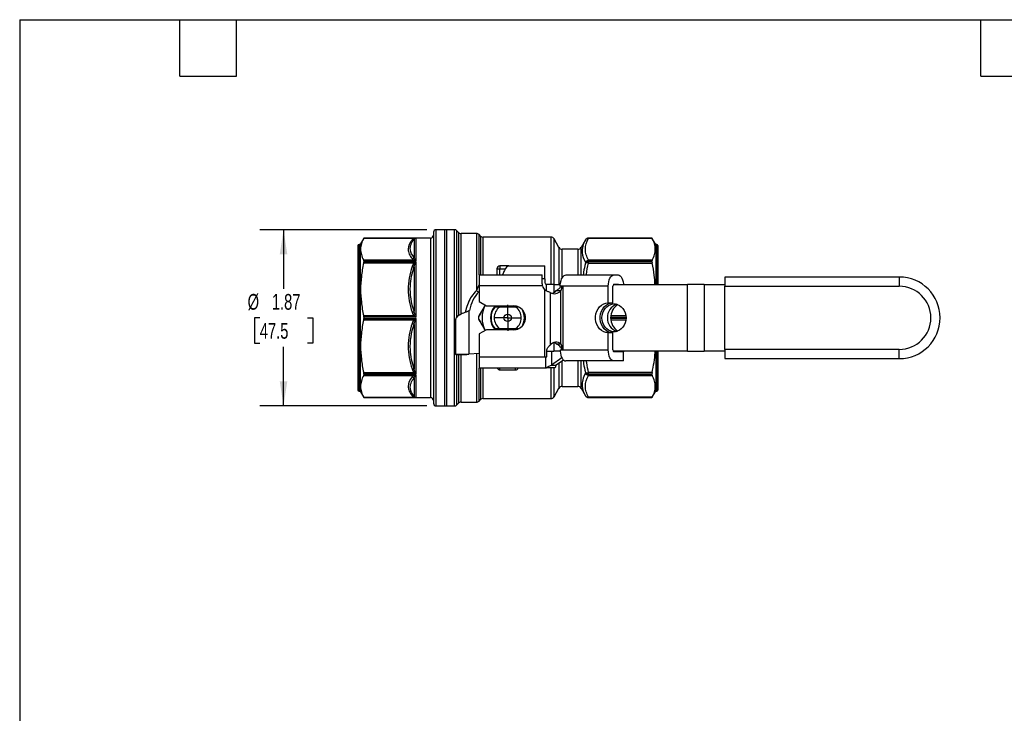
# Model space of a CAD drawing. Header units: inches. Extents: x 0.5 to 21.5, y 0.5 to 16.5.
# Tile 6 of 11: x 0.5 to 10.9, y 9.1 to 16.5. Entities that reach past the tile are written whole.
import ezdxf

# ---------------------------------------------------------------- set-up
doc = ezdxf.new("R2010")
doc.units = ezdxf.units.IN
doc.header["$LTSCALE"] = 2
doc.header["$MEASUREMENT"] = 0
doc.linetypes.add('SLD-Center', pattern=[0.75, 0.6, -0.05, 0.05, -0.05])
doc.linetypes.add('SLD-Solid', pattern=[0])
doc.layers.add('CENTER', color=40, linetype='SLD-Center')
doc.layers.add('DIMENSIONS', color=140, linetype='SLD-Solid', lineweight=25)
doc.layers.add('TEXT', color=140, linetype='SLD-Solid', lineweight=25)
doc.styles.add('SLDTEXTSTYLE0', font='TXT', dxfattribs={"width": 0.7})
doc.dimstyles.new('SLDDIMSTYLE0', dxfattribs={"dimtxt": 0.169922, "dimasz": 0.26, "dimexe": 0, "dimexo": 0.0625, "dimgap": 0.04248, "dimtad": 0, "dimtih": 1, "dimtoh": 1, "dimrnd": 1e-09, "dimzin": 12, "dimdsep": 46, "dimtxsty": 'SLDTEXTSTYLE0', "dimsah": 1, "dimcen": 0.09, "dimadec": 0, "dimazin": 3, "dimtfac": 1, "dimtofl": 0, "dimtmove": 0, "dimatfit": 3, "dimfxl": 0, "dimfrac": 2, "dimtolj": 1, "dimtzin": 12, "dimarcsym": 0})

# ---------------------------------------------------------------- blocks, each defined once
blk = doc.blocks.new('_D_7')
at = {"layer": 'DIMENSIONS'}
for p, q in [((4.82, 14.271), (3.05, 14.271)), ((3.3, 14.271), (3.3, 13.644)), ((3.048, 13.336), (2.991, 13.336)), ((2.991, 13.336), (2.991, 13.066)), ((3.553, 13.336), (3.61, 13.336)), ((3.61, 13.336), (3.61, 13.066)), ((2.991, 13.066), (3.048, 13.066)), ((3.61, 13.066), (3.553, 13.066)), ((3.3, 12.401), (3.3, 13.028)), ((4.82, 12.401), (3.05, 12.401))]:
    blk.add_line(p, q, dxfattribs=at)
for points in [[(3.3, 14.271), (3.26, 14.011), (3.34, 14.011)], [(3.3, 12.401), (3.34, 12.661), (3.26, 12.661)]]:
    blk.add_solid(points, dxfattribs=at)
at = {"layer": 'DIMENSIONS', "char_height": 0.1667, "attachment_point": 1, "style": 'SLDTEXTSTYLE0'}
for s, insert in [('%%c', (2.919, 13.589)), ('1.87', (3.176, 13.589)), ('47.5', (3.048, 13.281))]:
    blk.add_mtext(s, dxfattribs=dict(at, insert=insert))
blk = doc.blocks.new('SW_CENTERMARKSYMBOL_1')
at = {"layer": 'CENTER', "color": 0}
for p, q in [((0, 0.1), (0, 0.139)), ((-0.1, 0), (-0.139, 0)), ((0, 0), (-0.1, 0)), ((0, 0), (0, 0.1)), ((0, 0), (0, -0.1)), ((0, 0), (0.1, 0)), ((0.1, 0), (0.139, 0)), ((0, -0.1), (0, -0.139))]:
    blk.add_line(p, q, dxfattribs=at)

msp = doc.modelspace()

# ---------------------------------------------------------------- linework, layer by layer
for p, q in [((4.892, 14.244), (4.892, 12.429)), ((5.028, 14.271), (4.92, 14.271)), ((4.92, 12.401), (4.92, 14.271)), ((5.112, 14.271), (5.01, 14.271)), ((5.01, 14.271), (5.01, 13.336)), ((5.028, 14.271), (5.028, 13.694)), ((5.112, 14.271), (5.112, 12.401)), ((5.156, 14.243), (5.14, 14.26)), ((5.14, 13.345), (5.14, 14.26)), ((5.156, 14.243), (5.156, 13.426)), ((5.348, 14.232), (5.184, 14.232)), ((5.184, 13.425), (5.184, 14.232)), ((5.348, 14.232), (5.348, 13.626)), ((5.392, 14.204), (5.376, 14.22)), ((5.376, 13.793), (5.376, 14.22)), ((4.112, 14.114), (4.101, 14.114)), ((4.101, 14.114), (4.101, 12.559)), ((4.152, 14.183), (4.112, 14.114)), ((4.112, 14.114), (4.112, 12.559)), ((4.151, 14.18), (4.685, 14.18)), ((4.86, 14.183), (4.152, 14.183)), ((4.152, 14.183), (4.708, 14.183)), ((4.152, 14.183), (4.152, 14.183)), ((4.686, 14.17), (4.686, 13.976)), ((4.708, 13.94), (4.708, 14.183)), ((4.86, 14.183), (4.86, 12.49)), ((5.392, 14.204), (5.392, 13.793)), ((6.137, 14.192), (5.42, 14.192)), ((5.42, 13.793), (5.42, 14.192)), ((6.137, 14.192), (6.137, 13.69)), ((6.222, 14.084), (6.171, 14.173)), ((6.171, 13.69), (6.171, 14.173)), ((6.504, 14.163), (6.458, 14.084)), ((6.504, 14.163), (6.504, 14.163)), ((7.21, 14.183), (6.538, 14.183)), ((6.538, 14.18), (6.538, 14.183)), ((7.21, 14.183), (6.538, 14.183)), ((6.538, 14.183), (6.538, 14.183)), ((6.538, 14.18), (7.212, 14.18)), ((7.25, 14.114), (7.21, 14.183)), ((7.21, 14.183), (7.21, 14.183)), ((7.262, 14.114), (7.25, 14.114)), ((7.25, 14.114), (7.25, 13.69)), ((7.262, 14.114), (7.262, 13.69)), ((4.089, 14.102), (4.089, 12.57)), ((6.222, 14.084), (6.222, 13.69)), ((6.424, 14.064), (6.256, 14.064)), ((6.256, 13.762), (6.256, 14.064)), ((6.424, 14.064), (6.424, 13.791)), ((6.458, 13.791), (6.458, 14.084)), ((7.274, 14.102), (7.274, 13.69)), ((4.685, 13.947), (4.151, 13.947)), ((4.151, 13.919), (4.685, 13.919)), ((4.152, 13.94), (4.152, 13.929)), ((4.708, 13.94), (4.152, 13.94)), ((4.152, 13.929), (4.708, 13.929)), ((4.708, 13.344), (4.708, 13.929)), ((6.504, 13.925), (6.504, 13.916)), ((6.538, 13.939), (6.538, 13.948)), ((7.212, 13.948), (6.538, 13.948)), ((6.538, 13.93), (6.538, 13.939)), ((6.538, 13.939), (7.21, 13.939)), ((6.538, 13.917), (6.538, 13.93)), ((7.21, 13.93), (6.538, 13.93)), ((6.538, 13.917), (7.212, 13.917)), ((7.21, 13.93), (7.21, 13.939)), ((4.686, 13.876), (4.686, 13.406)), ((5.565, 13.856), (5.565, 13.793)), ((5.565, 13.856), (5.597, 13.856)), ((5.597, 13.887), (5.597, 13.856)), ((5.692, 13.887), (5.597, 13.887)), ((5.597, 13.793), (5.597, 13.856)), ((5.597, 13.856), (5.655, 13.856)), ((5.692, 13.887), (6.073, 13.887)), ((6.073, 13.749), (6.073, 13.887)), ((5.028, 13.694), (5.028, 12.401)), ((5.375, 13.793), (6.045, 13.793)), ((5.375, 13.793), (5.375, 13.674)), ((6.045, 13.728), (6.045, 13.793)), ((6.073, 13.749), (6.045, 13.749)), ((6.073, 13.749), (6.073, 13.71)), ((6.09, 13.621), (6.09, 13.691)), ((6.169, 13.69), (6.092, 13.69)), ((6.169, 13.69), (6.235, 13.69)), ((6.169, 13.69), (6.169, 13.603)), ((6.295, 13.791), (6.806, 13.791)), ((6.798, 13.69), (7.587, 13.69)), ((6.806, 13.791), (6.85, 13.791)), ((6.806, 13.692), (6.85, 13.692)), ((7.587, 12.982), (7.587, 13.69)), ((7.764, 13.69), (7.587, 13.69)), ((7.764, 13.69), (7.764, 12.982)), ((7.764, 13.69), (7.985, 13.69)), ((9.835, 13.769), (7.985, 13.769)), ((7.985, 13.769), (7.985, 13.671)), ((9.835, 13.769), (9.835, 13.671)), ((6.049, 13.674), (5.375, 13.674)), ((5.375, 13.674), (5.375, 13.508)), ((6.072, 12.921), (6.072, 13.631)), ((6.131, 13.605), (6.131, 13.046)), ((6.244, 13.624), (6.195, 13.624)), ((6.252, 13.672), (6.232, 13.672)), ((6.244, 13.059), (6.244, 13.624)), ((6.253, 13.672), (6.252, 13.672)), ((6.264, 13.672), (6.253, 13.672)), ((6.747, 13.672), (6.264, 13.672)), ((6.264, 13.672), (6.264, 12.996)), ((6.747, 13.494), (6.747, 13.672)), ((6.796, 13.494), (6.796, 13.672)), ((7.985, 13.671), (9.835, 13.671)), ((7.985, 13.001), (7.985, 13.671)), ((5.375, 13.508), (5.454, 13.462)), ((6.747, 13.494), (6.796, 13.494)), ((5.156, 13.426), (5.156, 13.358)), ((5.184, 13.374), (5.184, 13.425)), ((5.266, 13.409), (5.274, 13.415)), ((5.266, 13.409), (5.266, 12.952)), ((5.454, 13.462), (5.742, 13.462)), ((5.593, 13.462), (5.577, 13.449)), ((5.773, 13.456), (5.586, 13.456)), ((5.587, 13.457), (5.772, 13.457)), ((5.767, 13.449), (5.592, 13.449)), ((5.78, 13.451), (5.77, 13.459)), ((4.685, 13.356), (4.151, 13.356)), ((4.151, 13.316), (4.685, 13.316)), ((4.708, 13.344), (4.152, 13.344)), ((4.152, 13.344), (4.152, 13.328)), ((4.152, 13.328), (4.708, 13.328)), ((4.708, 12.743), (4.708, 13.328)), ((5.01, 13.336), (5.01, 12.401)), ((5.128, 12.948), (5.128, 13.323)), ((6.773, 13.343), (6.935, 13.343)), ((6.935, 13.33), (6.773, 13.33)), ((6.933, 13.357), (6.774, 13.357)), ((6.774, 13.315), (6.933, 13.315)), ((4.686, 13.266), (4.686, 12.796)), ((5.454, 13.21), (5.375, 13.165)), ((5.742, 13.21), (5.454, 13.21)), ((5.579, 13.221), (5.593, 13.21)), ((5.586, 13.216), (5.773, 13.216)), ((5.772, 13.215), (5.587, 13.215)), ((5.592, 13.223), (5.767, 13.223)), ((5.77, 13.213), (5.78, 13.221)), ((6.747, 12.996), (6.747, 13.179)), ((6.747, 13.179), (6.796, 13.179)), ((6.796, 12.996), (6.796, 13.179)), ((5.375, 13.165), (5.375, 12.921)), ((6.169, 13.076), (6.169, 12.982)), ((6.095, 12.921), (6.095, 12.988)), ((6.095, 12.982), (6.169, 12.982)), ((6.143, 12.982), (6.143, 12.835)), ((6.236, 12.982), (6.169, 12.982)), ((6.195, 13.059), (6.244, 13.059)), ((6.235, 12.996), (6.254, 12.996)), ((6.254, 12.996), (6.264, 12.996)), ((6.264, 12.996), (6.747, 12.996)), ((7.587, 12.982), (6.798, 12.982)), ((6.909, 12.976), (6.806, 12.976)), ((6.86, 12.982), (6.86, 12.975)), ((6.909, 12.975), (6.86, 12.975)), ((6.909, 12.982), (6.909, 12.975)), ((6.909, 12.878), (6.909, 12.976)), ((7.25, 12.982), (7.25, 12.559)), ((7.262, 12.982), (7.262, 12.559)), ((7.274, 12.982), (7.274, 12.57)), ((7.587, 12.982), (7.764, 12.982)), ((7.985, 12.982), (7.764, 12.982)), ((9.835, 13.001), (7.985, 13.001)), ((7.985, 13.001), (7.985, 12.903)), ((9.835, 12.903), (9.835, 13.001)), ((5.246, 12.948), (5.128, 12.948)), ((5.128, 12.948), (5.128, 12.942)), ((5.246, 12.942), (5.128, 12.942)), ((5.14, 12.413), (5.14, 12.942)), ((5.156, 12.942), (5.156, 12.429)), ((5.184, 12.44), (5.184, 12.942)), ((5.246, 12.948), (5.246, 12.942)), ((5.375, 12.956), (5.266, 12.952)), ((5.348, 12.955), (5.348, 12.44)), ((5.375, 12.921), (6.072, 12.921)), ((5.375, 12.921), (5.375, 12.803)), ((6.072, 12.921), (6.084, 12.921)), ((6.084, 12.921), (6.095, 12.921)), ((6.084, 12.803), (6.084, 12.921)), ((6.084, 12.807), (6.084, 12.921)), ((6.254, 12.911), (6.143, 12.835)), ((6.271, 12.888), (6.193, 12.835)), ((6.222, 12.855), (6.222, 12.588)), ((6.256, 12.608), (6.256, 12.878)), ((6.806, 12.878), (6.295, 12.878)), ((6.424, 12.878), (6.424, 12.608)), ((6.458, 12.588), (6.458, 12.878)), ((6.909, 12.878), (6.806, 12.878)), ((7.985, 12.903), (9.835, 12.903)), ((4.685, 12.753), (4.151, 12.753)), ((6.084, 12.803), (5.375, 12.803)), ((5.376, 12.452), (5.376, 12.803)), ((5.392, 12.803), (5.392, 12.468)), ((5.42, 12.48), (5.42, 12.803)), ((5.597, 12.785), (5.597, 12.803)), ((5.597, 12.785), (5.762, 12.785)), ((5.762, 12.785), (5.762, 12.803)), ((6.084, 12.807), (6.09, 12.807)), ((6.184, 12.807), (6.09, 12.807)), ((6.137, 12.807), (6.137, 12.48)), ((6.143, 12.835), (6.193, 12.835)), ((6.171, 12.499), (6.171, 12.807)), ((6.504, 12.756), (6.504, 12.747)), ((7.212, 12.755), (6.538, 12.755)), ((6.538, 12.742), (6.538, 12.755)), ((4.151, 12.725), (4.685, 12.725)), ((4.152, 12.743), (4.152, 12.732)), ((4.708, 12.743), (4.152, 12.743)), ((4.152, 12.732), (4.708, 12.732)), ((4.686, 12.696), (4.686, 12.502)), ((4.708, 12.49), (4.708, 12.732)), ((6.538, 12.742), (7.21, 12.742)), ((6.538, 12.733), (6.538, 12.742)), ((6.538, 12.725), (6.538, 12.733)), ((7.21, 12.733), (6.538, 12.733)), ((6.538, 12.725), (7.212, 12.725)), ((7.21, 12.733), (7.21, 12.742)), ((4.101, 12.559), (4.112, 12.559)), ((4.112, 12.559), (4.152, 12.49)), ((6.171, 12.499), (6.222, 12.588)), ((6.256, 12.608), (6.424, 12.608)), ((6.458, 12.588), (6.504, 12.509)), ((7.21, 12.49), (7.25, 12.559)), ((7.25, 12.559), (7.262, 12.559)), ((4.685, 12.492), (4.151, 12.492)), ((4.152, 12.49), (4.86, 12.49)), ((4.152, 12.49), (4.152, 12.49)), ((4.708, 12.49), (4.152, 12.49)), ((5.184, 12.44), (5.348, 12.44)), ((5.376, 12.452), (5.392, 12.468)), ((5.42, 12.48), (6.137, 12.48)), ((6.504, 12.509), (6.504, 12.509)), ((7.212, 12.493), (6.538, 12.493)), ((6.538, 12.49), (6.538, 12.493)), ((6.538, 12.49), (7.21, 12.49)), ((6.538, 12.49), (7.21, 12.49)), ((6.538, 12.49), (6.538, 12.49)), ((7.21, 12.49), (7.21, 12.49)), ((4.92, 12.401), (5.028, 12.401)), ((5.01, 12.401), (5.112, 12.401)), ((5.14, 12.413), (5.156, 12.429))]:
    msp.add_line(p, q)
at = {"flags": 128}
for points in [[(6.747, 13.672), (6.748, 13.695), (6.752, 13.718), (6.757, 13.738), (6.764, 13.756), (6.773, 13.771), (6.784, 13.782), (6.795, 13.788), (6.806, 13.791)], [(6.85, 13.791), (6.861, 13.788), (6.873, 13.782), (6.883, 13.771), (6.892, 13.756), (6.899, 13.738), (6.905, 13.718), (6.908, 13.695), (6.908, 13.69)], [(6.747, 13.179), (6.722, 13.181), (6.698, 13.189), (6.675, 13.202), (6.655, 13.22), (6.638, 13.241), (6.625, 13.266), (6.616, 13.293), (6.611, 13.322), (6.611, 13.351), (6.616, 13.379), (6.625, 13.406), (6.638, 13.431), (6.655, 13.452), (6.675, 13.47), (6.698, 13.483), (6.722, 13.491), (6.747, 13.494)], [(6.796, 13.179), (6.771, 13.181), (6.747, 13.189), (6.725, 13.202), (6.704, 13.22), (6.688, 13.241), (6.674, 13.266), (6.665, 13.293), (6.661, 13.322), (6.661, 13.351), (6.665, 13.379), (6.674, 13.406), (6.688, 13.431), (6.704, 13.452), (6.725, 13.47), (6.747, 13.483), (6.771, 13.491), (6.796, 13.494)], [(6.679, 13.336), (6.681, 13.363), (6.688, 13.389), (6.698, 13.414), (6.712, 13.436), (6.73, 13.454), (6.75, 13.468), (6.772, 13.478), (6.795, 13.483), (6.819, 13.483), (6.842, 13.478), (6.864, 13.468), (6.884, 13.454), (6.901, 13.436), (6.916, 13.414), (6.926, 13.389), (6.933, 13.363), (6.935, 13.336), (6.933, 13.309), (6.926, 13.283), (6.916, 13.258), (6.901, 13.237), (6.884, 13.218), (6.864, 13.204), (6.842, 13.194), (6.819, 13.189), (6.795, 13.189), (6.772, 13.194), (6.75, 13.204), (6.73, 13.218), (6.712, 13.237), (6.698, 13.258), (6.688, 13.283), (6.681, 13.309), (6.679, 13.336)], [(6.168, 13.076), (6.182, 13.069), (6.195, 13.059)], [(6.236, 12.981), (6.239, 12.96), (6.243, 12.94), (6.248, 12.922), (6.256, 12.907), (6.264, 12.895), (6.274, 12.885), (6.284, 12.88), (6.295, 12.878)], [(6.806, 12.878), (6.795, 12.88), (6.784, 12.887), (6.773, 12.898), (6.764, 12.912), (6.757, 12.93), (6.752, 12.951), (6.748, 12.973), (6.747, 12.996)]]:
    msp.add_lwpolyline(points, dxfattribs=at)
for radius in [0.0394, 0.00511]:
    msp.add_circle((5.679, 13.336), radius)
for centre, radius, start, end in [((4.86, 14.214), 0.0315, 270, 0), ((4.92, 14.244), 0.0276, 90, 180), ((5.112, 14.232), 0.0394, 45, 90), ((5.184, 14.271), 0.0394, 225, 270), ((5.348, 14.192), 0.0394, 45, 90), ((4.101, 14.102), 0.0118, 90, 180), ((5.42, 14.232), 0.0394, 225, 270), ((6.137, 14.153), 0.0394, 30, 90), ((6.538, 14.143), 0.0394, 90, 150), ((6.538, 14.143), 0.0394, 89.9997, 149.9988), ((7.262, 14.102), 0.0118, 0, 90), ((6.256, 14.104), 0.0394, 210, 270), ((6.424, 14.104), 0.0394, 270, 330), ((6.536, 13.895), 0.044, 87.621, 137.1048), ((6.536, 13.886), 0.0444, 87.564, 136.5377), ((5.597, 13.856), 0.0315, 90, 180), ((6.093, 13.71), 0.0197, 180, 262.7877), ((6.312, 13.723), 0.0695, 104.6114, 174.8663), ((6.807, 13.686), 0.00634, 92.9676, 133.1619), ((6.85, 13.686), 0.00634, 46.8381, 87.0324), ((9.835, 13.336), 0.433, 270, 90), ((5.679, 13.336), 0.413, 137.3305, 169.0194), ((6.157, 13.704), 0.112, 195.3959, 220.6259), ((6.176, 13.68), 0.088, 238.8713, 320.5379), ((6.123, 13.686), 0.0943, 287.2266, 319.3313), ((6.83, 13.673), 0.0336, 160.2671, 180.8082), ((9.835, 13.336), 0.335, 270, 90), ((5.679, 13.336), 0.272, 150.7383, 209.2617), ((5.679, 13.336), 0.183, 136.5144, 223.4856), ((5.679, 13.336), 0.177, 140.291, 219.709), ((5.679, 13.336), 0.143, 127.7074, 232.2926), ((5.742, 13.336), 0.126, 64.7741, 90), ((5.679, 13.336), 0.143, 307.7074, 52.2926), ((5.742, 13.336), 0.126, 299.8536, 60.1464), ((5.679, 13.336), 0.177, 331.597, 28.403), ((5.679, 13.336), 0.183, 340.8525, 19.1475), ((6.882, 13.343), 0.144, 108.3403, 182.8741), ((6.939, 13.336), 0.168, 123.2724, 236.7155), ((6.882, 13.329), 0.144, 177.1259, 251.6597), ((5.742, 13.336), 0.126, 270, 294.4949), ((6.193, 13.006), 0.0734, 45.5499, 147.4904), ((6.83, 12.995), 0.0336, 179.1918, 199.7329), ((6.807, 12.985), 0.00866, 199.749, 261.6722), ((5.597, 12.816), 0.0315, 205.417, 270), ((5.762, 12.816), 0.0315, 270, 334.583), ((6.536, 12.787), 0.0444, 223.4623, 272.436), ((6.536, 12.777), 0.044, 222.8952, 272.379), ((4.101, 12.57), 0.0118, 180, 270), ((6.256, 12.568), 0.0394, 90, 150), ((6.424, 12.568), 0.0394, 30, 90), ((7.262, 12.57), 0.0118, 270, 0), ((4.86, 12.458), 0.0315, 0, 90), ((5.184, 12.401), 0.0394, 90, 135), ((5.348, 12.48), 0.0394, 270, 315), ((5.42, 12.44), 0.0394, 90, 135), ((6.137, 12.519), 0.0394, 270, 330), ((6.538, 12.529), 0.0394, 210, 270), ((6.538, 12.529), 0.0394, 210.0012, 270.0003), ((4.92, 12.429), 0.0276, 180, 270), ((5.112, 12.44), 0.0394, 270, 315)]:
    msp.add_arc(centre, radius, start, end)
for points, knots in [([(4.151, 14.18), (4.14, 14.159), (4.131, 14.14), (4.121, 14.101), (4.118, 14.082), (4.118, 14.045), (4.121, 14.026), (4.131, 13.988), (4.14, 13.968), (4.151, 13.947)], [0, 0, 0, 0, 0.25, 0.25, 0.5, 0.5, 0.75, 0.75, 1, 1, 1, 1]), ([(4.664, 14.163), (4.638, 14.131), (4.623, 14.097), (4.623, 14.047), (4.627, 14.03), (4.641, 13.996), (4.651, 13.98), (4.664, 13.964)], [0, 0, 0, 0, 0.5, 0.5, 0.75, 0.75, 1, 1, 1, 1]), ([(4.686, 13.976), (4.664, 14.002), (4.63, 14.067), (4.657, 14.134), (4.686, 14.17)], [0, 0, 0, 0, 0.575193, 1.342116, 1.342116, 1.342116, 1.342116]), ([(4.708, 14.183), (4.708, 14.183), (4.708, 14.183), (4.7, 14.182), (4.693, 14.182), (4.685, 14.18)], [-0.08395482, -0.08395482, -0.08395482, -0.08395482, -0.08246334, -0.08246334, 0, 0, 0, 0]), ([(4.697, 14.18), (4.7, 14.182), (4.704, 14.182), (4.708, 14.183), (4.708, 14.183), (4.708, 14.183)], [-0.08395482, -0.08395482, -0.08395482, -0.08395482, -0.00149148, -0.00149148, 0, 0, 0, 0]), ([(6.504, 14.163), (6.479, 14.119), (6.457, 14.04), (6.485, 13.959), (6.504, 13.925)], [0, 0, 0, 0, 0.88516, 1.54903, 1.54903, 1.54903, 1.54903]), ([(6.538, 13.948), (6.527, 13.967), (6.519, 13.986), (6.507, 14.025), (6.504, 14.044), (6.504, 14.103), (6.516, 14.142), (6.538, 14.18)], [0, 0, 0, 0, 0.25, 0.25, 0.5, 0.5, 1, 1, 1, 1]), ([(7.212, 13.948), (7.223, 13.968), (7.231, 13.988), (7.242, 14.026), (7.245, 14.045), (7.245, 14.082), (7.242, 14.101), (7.231, 14.139), (7.223, 14.159), (7.212, 14.18)], [0, 0, 0, 0, 0.25, 0.25, 0.5, 0.5, 0.75, 0.75, 1, 1, 1, 1]), ([(4.151, 13.919), (4.14, 13.869), (4.131, 13.821), (4.121, 13.728), (4.118, 13.683), (4.118, 13.637)], [0, 0, 0, 0, 0.5, 0.5, 1, 1, 1, 1]), ([(4.685, 13.947), (4.693, 13.945), (4.7, 13.943), (4.708, 13.94), (4.708, 13.94), (4.708, 13.94)], [-0.00149148, -0.00149148, -0.00149148, -0.00149148, 0.08097186, 0.08097186, 0.08246334, 0.08246334, 0.08246334, 0.08246334]), ([(4.708, 13.929), (4.708, 13.929), (4.708, 13.929), (4.7, 13.926), (4.693, 13.923), (4.685, 13.919)], [-0.08395478, -0.08395478, -0.08395478, -0.08395478, -0.08246738, -0.08246738, 0, 0, 0, 0]), ([(4.708, 13.94), (4.708, 13.94), (4.708, 13.941), (4.704, 13.946), (4.7, 13.951), (4.697, 13.955)], [-0.00149148, -0.00149148, -0.00149148, -0.00149148, 0, 0, 0.08246334, 0.08246334, 0.08246334, 0.08246334]), ([(4.697, 13.911), (4.7, 13.917), (4.704, 13.923), (4.708, 13.929), (4.708, 13.929), (4.708, 13.929)], [-0.08395478, -0.08395478, -0.08395478, -0.08395478, -0.0014874, -0.0014874, 0, 0, 0, 0]), ([(6.504, 13.916), (6.497, 13.884), (6.487, 13.843), (6.483, 13.8), (6.481, 13.791)], [0, 0, 0, 0, 0.7700722, 1, 1, 1, 1]), ([(6.515, 13.791), (6.515, 13.792), (6.518, 13.835), (6.528, 13.877), (6.538, 13.917)], [0, 0, 0, 0, 0.036048, 1, 1, 1, 1]), ([(7.242, 13.69), (7.241, 13.724), (7.236, 13.8), (7.221, 13.875), (7.212, 13.917)], [0, 0, 0, 0, 0.438076, 1, 1, 1, 1]), ([(4.664, 13.879), (4.651, 13.84), (4.641, 13.8), (4.627, 13.719), (4.623, 13.678), (4.623, 13.556), (4.638, 13.474), (4.664, 13.396)], [0, 0, 0, 0, 0.25, 0.25, 0.5, 0.5, 1, 1, 1, 1]), ([(4.686, 13.406), (4.657, 13.493), (4.63, 13.652), (4.664, 13.811), (4.686, 13.876)], [0, 0, 0, 0, 0.766914, 1.3421, 1.3421, 1.3421, 1.3421]), ([(5.692, 13.887), (5.687, 13.886), (5.676, 13.884), (5.66, 13.866), (5.643, 13.837), (5.631, 13.811), (5.624, 13.794), (5.624, 13.793)], [0, 0, 0, 0, 0.234576, 0.468383, 0.702423, 0.978233, 1, 1, 1, 1]), ([(6.049, 13.674), (6.047, 13.684), (6.046, 13.693), (6.045, 13.711), (6.045, 13.72), (6.045, 13.728)], [0, 0, 0, 0, 0.5, 0.5, 1, 1, 1, 1]), ([(6.092, 13.69), (6.092, 13.69), (6.092, 13.69), (6.091, 13.69), (6.091, 13.691), (6.09, 13.691)], [0, 0, 0, 0, 0.002365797, 0.002365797, 0.004739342, 0.004739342, 0.004739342, 0.004739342]), ([(6.243, 13.73), (6.241, 13.721), (6.238, 13.712), (6.235, 13.692), (6.233, 13.682), (6.232, 13.672)], [0, 0, 0, 0, 0.5, 0.5, 1, 1, 1, 1]), ([(4.118, 13.637), (4.118, 13.592), (4.121, 13.547), (4.131, 13.454), (4.14, 13.406), (4.151, 13.356)], [0, 0, 0, 0, 0.5, 0.5, 1, 1, 1, 1]), ([(5.348, 13.626), (5.33, 13.606), (5.294, 13.566), (5.257, 13.494), (5.237, 13.436), (5.232, 13.402), (5.231, 13.395)], [0, 0, 0, 0, 0.311333, 0.616898, 0.922602, 1, 1, 1, 1]), ([(5.348, 13.626), (5.353, 13.622), (5.362, 13.615), (5.369, 13.611), (5.372, 13.609)], [0, 0, 0, 0, 0.5823551, 1, 1, 1, 1]), ([(6.131, 13.605), (6.121, 13.608), (6.111, 13.612), (6.091, 13.62), (6.081, 13.625), (6.072, 13.631)], [0, 0, 0, 0, 0.5, 0.5, 1, 1, 1, 1]), ([(6.195, 13.624), (6.204, 13.63), (6.214, 13.637), (6.232, 13.653), (6.24, 13.662), (6.246, 13.672)], [0, 0, 0, 0, 0.5, 0.5, 1, 1, 1, 1]), ([(6.253, 13.672), (6.252, 13.664), (6.251, 13.656), (6.248, 13.64), (6.246, 13.632), (6.244, 13.624)], [0, 0, 0, 0, 0.5, 0.5, 1, 1, 1, 1]), ([(5.266, 13.409), (5.256, 13.405), (5.247, 13.401), (5.218, 13.39), (5.201, 13.382), (5.169, 13.367), (5.156, 13.36), (5.141, 13.347), (5.136, 13.342), (5.13, 13.333), (5.128, 13.328), (5.128, 13.323)], [0, 0, 0, 0, 0.0789561, 0.0789561, 0.2372305, 0.2372305, 0.3954967, 0.3954967, 0.494179, 0.494179, 0.5928616, 0.5928616, 0.5928616, 0.5928616]), ([(5.439, 13.471), (5.437, 13.467), (5.425, 13.446), (5.403, 13.408), (5.383, 13.375), (5.374, 13.358)], [0, 0, 0, 0, 0.0965746, 0.5479864, 1, 1, 1, 1]), ([(5.377, 13.354), (5.388, 13.374), (5.409, 13.411), (5.431, 13.45), (5.442, 13.469)], [0, 0, 0, 0, 0.5136959, 1, 1, 1, 1]), ([(5.8, 13.449), (5.796, 13.449), (5.785, 13.449), (5.774, 13.449), (5.767, 13.449)], [0, 0, 0, 0, 0.415538, 1, 1, 1, 1]), ([(4.151, 13.316), (4.14, 13.266), (4.131, 13.218), (4.121, 13.125), (4.118, 13.08), (4.118, 12.99), (4.121, 12.944), (4.131, 12.851), (4.14, 12.804), (4.151, 12.753)], [0, 0, 0, 0, 0.25, 0.25, 0.5, 0.5, 0.75, 0.75, 1, 1, 1, 1]), ([(4.664, 13.276), (4.638, 13.198), (4.623, 13.116), (4.623, 12.994), (4.627, 12.953), (4.641, 12.872), (4.651, 12.833), (4.664, 12.794)], [0, 0, 0, 0, 0.5, 0.5, 0.75, 0.75, 1, 1, 1, 1]), ([(4.685, 13.356), (4.693, 13.352), (4.7, 13.348), (4.708, 13.344), (4.708, 13.344), (4.708, 13.344)], [-0.0014874, -0.0014874, -0.0014874, -0.0014874, 0.08097998, 0.08097998, 0.08246738, 0.08246738, 0.08246738, 0.08246738]), ([(4.708, 13.328), (4.708, 13.328), (4.708, 13.328), (4.7, 13.324), (4.693, 13.32), (4.685, 13.316)], [-0.08395482, -0.08395482, -0.08395482, -0.08395482, -0.08246334, -0.08246334, 0, 0, 0, 0]), ([(4.708, 13.344), (4.708, 13.344), (4.708, 13.345), (4.704, 13.352), (4.7, 13.36), (4.697, 13.367)], [-0.0014874, -0.0014874, -0.0014874, -0.0014874, 0, 0, 0.08246738, 0.08246738, 0.08246738, 0.08246738]), ([(4.697, 13.305), (4.7, 13.312), (4.704, 13.32), (4.708, 13.328), (4.708, 13.328), (4.708, 13.328)], [-0.08395482, -0.08395482, -0.08395482, -0.08395482, -0.00149148, -0.00149148, 0, 0, 0, 0]), ([(5.374, 13.358), (5.373, 13.357), (5.374, 13.357), (5.375, 13.355), (5.377, 13.354)], [0, 0, 0, 0, 0.428571, 1, 1, 1, 1]), ([(5.374, 13.314), (5.373, 13.315), (5.374, 13.316), (5.375, 13.317), (5.377, 13.318)], [0, 0, 0, 0, 0.428571, 1, 1, 1, 1]), ([(5.374, 13.314), (5.386, 13.293), (5.408, 13.256), (5.43, 13.218), (5.439, 13.201)], [0, 0, 0, 0, 0.5754988, 1, 1, 1, 1]), ([(5.442, 13.203), (5.432, 13.222), (5.41, 13.261), (5.388, 13.298), (5.377, 13.318)], [0, 0, 0, 0, 0.477373, 1, 1, 1, 1]), ([(4.686, 12.796), (4.664, 12.861), (4.63, 13.02), (4.657, 13.179), (4.686, 13.266)], [0, 0, 0, 0, 0.575193, 1.342116, 1.342116, 1.342116, 1.342116]), ([(5.767, 13.223), (5.776, 13.223), (5.788, 13.223), (5.798, 13.223), (5.801, 13.223)], [0, 0, 0, 0, 0.750216, 1, 1, 1, 1]), ([(6.095, 12.988), (6.095, 12.994), (6.096, 13), (6.1, 13.011), (6.103, 13.016), (6.113, 13.031), (6.122, 13.039), (6.131, 13.046)], [0, 0, 0, 0, 0.25, 0.25, 0.5, 0.5, 1, 1, 1, 1]), ([(6.254, 12.996), (6.254, 13), (6.253, 13.003), (6.25, 13.01), (6.248, 13.014), (6.242, 13.024), (6.237, 13.029), (6.226, 13.04), (6.22, 13.044), (6.207, 13.052), (6.201, 13.056), (6.195, 13.059)], [0, 0, 0, 0, 0.125, 0.125, 0.25, 0.25, 0.5, 0.5, 0.75, 0.75, 1, 1, 1, 1]), ([(6.235, 12.996), (6.236, 12.993), (6.236, 12.991), (6.236, 12.986), (6.236, 12.983), (6.236, 12.981)], [0, 0, 0, 0, 0.01941287, 0.01941287, 0.03883985, 0.03883985, 0.03883985, 0.03883985]), ([(6.244, 13.059), (6.246, 13.054), (6.247, 13.049), (6.25, 13.038), (6.251, 13.033), (6.253, 13.017), (6.254, 13.007), (6.254, 12.996)], [0, 0, 0, 0, 0.25, 0.25, 0.5, 0.5, 1, 1, 1, 1]), ([(7.212, 12.755), (7.219, 12.791), (7.233, 12.861), (7.242, 12.937), (7.243, 12.977), (7.243, 12.982)], [0, 0, 0, 0, 0.479578, 0.931754, 1, 1, 1, 1]), ([(5.128, 12.948), (5.128, 12.948), (5.129, 12.948), (5.134, 12.948), (5.141, 12.949), (5.161, 12.949), (5.174, 12.95), (5.2, 12.95), (5.212, 12.951), (5.239, 12.951), (5.252, 12.951), (5.266, 12.952)], [0, 0, 0, 0, 0.0682639, 0.0682639, 0.2050479, 0.2050479, 0.3418248, 0.3418248, 0.4465034, 0.4465034, 0.5511816, 0.5511816, 0.5511816, 0.5511816]), ([(6.482, 12.878), (6.483, 12.869), (6.487, 12.828), (6.497, 12.788), (6.504, 12.756)], [0, 0, 0, 0, 0.2023549, 1, 1, 1, 1]), ([(6.538, 12.755), (6.53, 12.789), (6.521, 12.83), (6.516, 12.871), (6.516, 12.878)], [0, 0, 0, 0, 0.845281, 1, 1, 1, 1]), ([(4.685, 12.753), (4.693, 12.75), (4.7, 12.746), (4.708, 12.743), (4.708, 12.743), (4.708, 12.743)], [-0.00149148, -0.00149148, -0.00149148, -0.00149148, 0.08097186, 0.08097186, 0.08246334, 0.08246334, 0.08246334, 0.08246334]), ([(4.708, 12.743), (4.708, 12.743), (4.708, 12.744), (4.704, 12.749), (4.7, 12.755), (4.697, 12.761)], [-0.00149148, -0.00149148, -0.00149148, -0.00149148, 0, 0, 0.08246334, 0.08246334, 0.08246334, 0.08246334]), ([(6.09, 12.807), (6.094, 12.811), (6.101, 12.816), (6.119, 12.825), (6.131, 12.83), (6.143, 12.835)], [0, 0, 0, 0, 0.1171489, 0.1171489, 0.2342978, 0.2342978, 0.2342978, 0.2342978]), ([(6.193, 12.835), (6.19, 12.83), (6.189, 12.825), (6.186, 12.816), (6.184, 12.811), (6.184, 12.807)], [0, 0, 0, 0, 0.03999809, 0.03999809, 0.07999618, 0.07999618, 0.07999618, 0.07999618]), ([(4.151, 12.725), (4.14, 12.704), (4.131, 12.685), (4.121, 12.646), (4.118, 12.627), (4.118, 12.59), (4.121, 12.571), (4.131, 12.533), (4.14, 12.513), (4.151, 12.492)], [0, 0, 0, 0, 0.25, 0.25, 0.5, 0.5, 0.75, 0.75, 1, 1, 1, 1]), ([(4.664, 12.709), (4.638, 12.676), (4.623, 12.642), (4.623, 12.592), (4.627, 12.575), (4.641, 12.541), (4.651, 12.525), (4.664, 12.509)], [0, 0, 0, 0, 0.5, 0.5, 0.75, 0.75, 1, 1, 1, 1]), ([(4.686, 12.502), (4.664, 12.529), (4.63, 12.596), (4.657, 12.661), (4.686, 12.696)], [0, 0, 0, 0, 0.575186, 1.3421, 1.3421, 1.3421, 1.3421]), ([(4.708, 12.732), (4.708, 12.732), (4.708, 12.732), (4.7, 12.729), (4.693, 12.727), (4.685, 12.725)], [-0.08395478, -0.08395478, -0.08395478, -0.08395478, -0.08246738, -0.08246738, 0, 0, 0, 0]), ([(4.697, 12.718), (4.7, 12.722), (4.704, 12.726), (4.708, 12.732), (4.708, 12.732), (4.708, 12.732)], [-0.08395478, -0.08395478, -0.08395478, -0.08395478, -0.0014874, -0.0014874, 0, 0, 0, 0]), ([(6.504, 12.747), (6.479, 12.702), (6.457, 12.621), (6.485, 12.542), (6.504, 12.509)], [0, 0, 0, 0, 0.88516, 1.54903, 1.54903, 1.54903, 1.54903]), ([(6.538, 12.493), (6.527, 12.512), (6.519, 12.531), (6.507, 12.57), (6.504, 12.589), (6.504, 12.648), (6.516, 12.687), (6.538, 12.725)], [0, 0, 0, 0, 0.25, 0.25, 0.5, 0.5, 1, 1, 1, 1]), ([(7.212, 12.493), (7.223, 12.513), (7.231, 12.533), (7.242, 12.571), (7.245, 12.59), (7.245, 12.627), (7.242, 12.646), (7.231, 12.684), (7.223, 12.704), (7.212, 12.725)], [0, 0, 0, 0, 0.25, 0.25, 0.5, 0.5, 0.75, 0.75, 1, 1, 1, 1]), ([(4.685, 12.492), (4.693, 12.491), (4.7, 12.49), (4.708, 12.49), (4.708, 12.49), (4.708, 12.49)], [-0.0014874, -0.0014874, -0.0014874, -0.0014874, 0.08097998, 0.08097998, 0.08246738, 0.08246738, 0.08246738, 0.08246738]), ([(4.708, 12.49), (4.708, 12.49), (4.708, 12.49), (4.704, 12.49), (4.7, 12.491), (4.697, 12.492)], [-0.0014874, -0.0014874, -0.0014874, -0.0014874, 0, 0, 0.08246738, 0.08246738, 0.08246738, 0.08246738])]:
    msp.add_open_spline(points, degree=3, knots=knots)
for points in [[(4.151, 14.18), (4.152, 14.182), (4.152, 14.182), (4.152, 14.183)], [(4.685, 14.18), (4.674, 14.175), (4.668, 14.169), (4.664, 14.163)], [(4.664, 14.163), (4.672, 14.162), (4.68, 14.165), (4.686, 14.17)], [(4.697, 14.18), (4.693, 14.179), (4.689, 14.179), (4.685, 14.18)], [(4.686, 14.17), (4.688, 14.174), (4.691, 14.177), (4.697, 14.18)], [(6.538, 14.18), (6.531, 14.18), (6.517, 14.178), (6.507, 14.168), (6.504, 14.163)], [(7.21, 14.183), (7.21, 14.182), (7.211, 14.181), (7.212, 14.18)], [(4.152, 13.94), (4.152, 13.943), (4.152, 13.945), (4.151, 13.947)], [(4.151, 13.919), (4.152, 13.923), (4.152, 13.926), (4.152, 13.929)], [(4.664, 13.964), (4.672, 13.965), (4.68, 13.969), (4.686, 13.976)], [(4.664, 13.964), (4.668, 13.958), (4.674, 13.952), (4.685, 13.947)], [(4.685, 13.919), (4.674, 13.908), (4.668, 13.893), (4.664, 13.879)], [(4.685, 13.947), (4.689, 13.948), (4.693, 13.951), (4.697, 13.955)], [(4.697, 13.911), (4.693, 13.913), (4.689, 13.916), (4.685, 13.919)], [(4.697, 13.955), (4.691, 13.961), (4.688, 13.968), (4.686, 13.976)], [(4.686, 13.876), (4.688, 13.889), (4.691, 13.901), (4.697, 13.911)], [(6.504, 13.925), (6.507, 13.931), (6.517, 13.942), (6.531, 13.947), (6.538, 13.948)], [(6.538, 13.917), (6.531, 13.919), (6.517, 13.92), (6.507, 13.918), (6.504, 13.916)], [(7.212, 13.948), (7.211, 13.946), (7.21, 13.943), (7.21, 13.939)], [(7.21, 13.93), (7.21, 13.926), (7.211, 13.922), (7.212, 13.917)], [(4.664, 13.879), (4.672, 13.876), (4.68, 13.875), (4.686, 13.876)], [(5.376, 13.689), (5.368, 13.671), (5.358, 13.65), (5.348, 13.626)], [(4.664, 13.396), (4.672, 13.399), (4.68, 13.402), (4.686, 13.406)], [(4.664, 13.396), (4.668, 13.382), (4.674, 13.367), (4.685, 13.356)], [(4.697, 13.367), (4.691, 13.378), (4.688, 13.392), (4.686, 13.406)], [(5.592, 13.449), (5.577, 13.449), (5.561, 13.449), (5.543, 13.449)], [(4.152, 13.344), (4.152, 13.348), (4.152, 13.352), (4.151, 13.356)], [(4.151, 13.316), (4.152, 13.32), (4.152, 13.324), (4.152, 13.328)], [(4.685, 13.316), (4.674, 13.305), (4.668, 13.29), (4.664, 13.276)], [(4.664, 13.276), (4.672, 13.274), (4.68, 13.27), (4.686, 13.266)], [(4.685, 13.356), (4.689, 13.359), (4.693, 13.363), (4.697, 13.367)], [(4.697, 13.305), (4.693, 13.309), (4.689, 13.313), (4.685, 13.316)], [(4.686, 13.266), (4.688, 13.28), (4.691, 13.294), (4.697, 13.305)], [(5.374, 13.358), (5.37, 13.351), (5.366, 13.336), (5.37, 13.321), (5.374, 13.314)], [(5.377, 13.318), (5.374, 13.323), (5.37, 13.336), (5.374, 13.349), (5.377, 13.354)], [(5.543, 13.223), (5.561, 13.223), (5.577, 13.223), (5.592, 13.223)], [(4.152, 12.743), (4.152, 12.746), (4.152, 12.75), (4.151, 12.753)], [(4.664, 12.794), (4.672, 12.796), (4.68, 12.797), (4.686, 12.796)], [(4.664, 12.794), (4.668, 12.779), (4.674, 12.765), (4.685, 12.753)], [(4.685, 12.753), (4.689, 12.757), (4.693, 12.759), (4.697, 12.761)], [(4.697, 12.761), (4.691, 12.771), (4.688, 12.783), (4.686, 12.796)], [(6.504, 12.756), (6.507, 12.754), (6.517, 12.752), (6.531, 12.753), (6.538, 12.755)], [(7.212, 12.755), (7.211, 12.75), (7.21, 12.746), (7.21, 12.742)], [(4.151, 12.725), (4.152, 12.727), (4.152, 12.729), (4.152, 12.732)], [(4.685, 12.725), (4.674, 12.721), (4.668, 12.715), (4.664, 12.709)], [(4.664, 12.709), (4.672, 12.708), (4.68, 12.703), (4.686, 12.696)], [(4.697, 12.718), (4.693, 12.721), (4.689, 12.724), (4.685, 12.725)], [(4.686, 12.696), (4.688, 12.704), (4.691, 12.712), (4.697, 12.718)], [(6.538, 12.725), (6.531, 12.725), (6.517, 12.73), (6.507, 12.741), (6.504, 12.747)], [(7.21, 12.733), (7.21, 12.729), (7.211, 12.727), (7.212, 12.725)], [(4.152, 12.49), (4.152, 12.49), (4.152, 12.491), (4.151, 12.492)], [(4.664, 12.509), (4.672, 12.51), (4.68, 12.507), (4.686, 12.502)], [(4.664, 12.509), (4.668, 12.503), (4.674, 12.497), (4.685, 12.492)], [(4.685, 12.492), (4.689, 12.493), (4.693, 12.494), (4.697, 12.492)], [(4.697, 12.492), (4.691, 12.495), (4.688, 12.498), (4.686, 12.502)], [(6.504, 12.509), (6.507, 12.504), (6.517, 12.495), (6.531, 12.492), (6.538, 12.493)], [(7.212, 12.493), (7.211, 12.491), (7.21, 12.49), (7.21, 12.49)]]:
    msp.add_open_spline(points, degree=3)
at = {"layer": 'TEXT'}
for p, q in [((0.5, 16.5), (21.5, 16.5)), ((0.5, 16.5), (0.5, 0.5)), ((2.2, 15.9), (2.2, 16.5)), ((2.8, 15.9), (2.8, 16.5)), ((10.7, 15.9), (10.7, 16.5)), ((2.2, 15.9), (2.8, 15.9)), ((10.7, 15.9), (11.3, 15.9))]:
    msp.add_line(p, q, dxfattribs=at)

# ---------------------------------------------------------------- block references
at = {"layer": 'CENTER'}
msp.add_blockref('SW_CENTERMARKSYMBOL_1', (5.679, 13.336), dxfattribs=at)

# ---------------------------------------------------------------- dimensions: what is measured, and where the dimension line sits
at = {"layer": 'DIMENSIONS'}
dim = msp.add_linear_dim(base=(3.3, 14.271), p1=(4.92, 12.401), p2=(4.92, 14.271), angle=90, text='%%c<>', dimstyle='SLDDIMSTYLE0', dxfattribs=at)
dim.commit()
dim.dimension.update_dxf_attribs({"geometry": '_D_7', "text_midpoint": (3.3, 13.336), "dimtype": 160})

doc.saveas('drawing.dxf')
